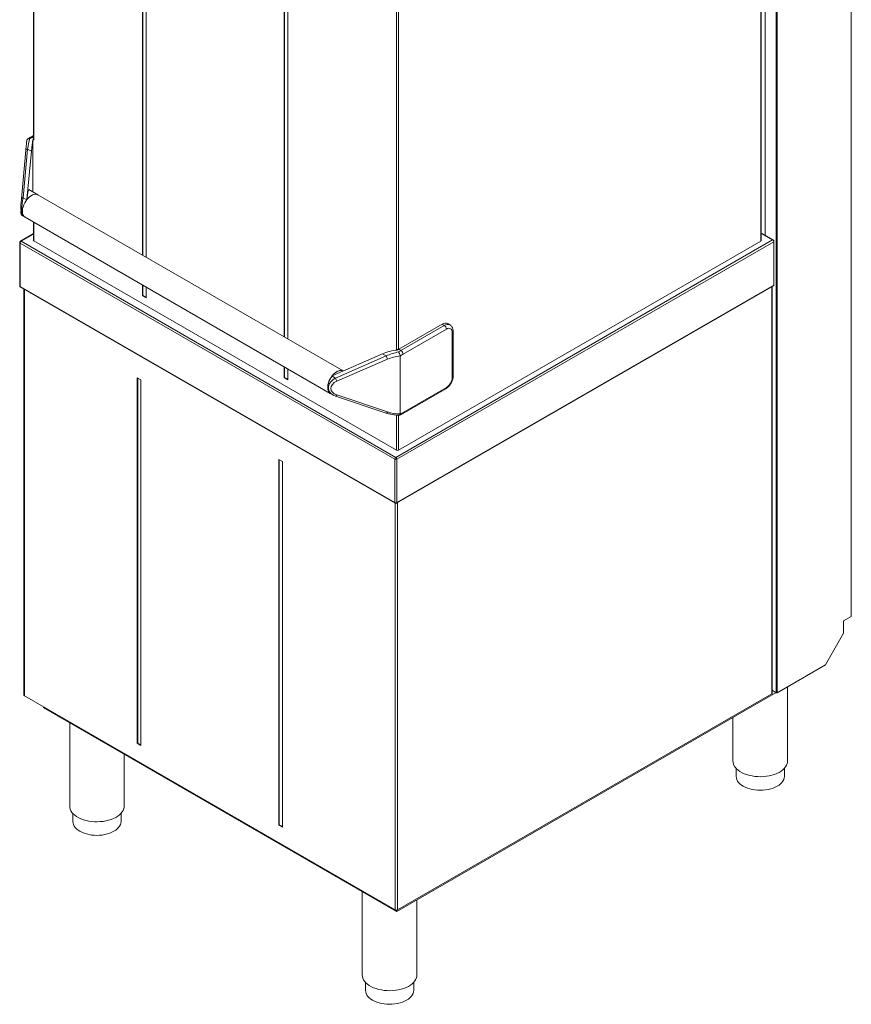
# Model space of a CAD drawing. Header units: millimetres. Extents: x 140 to 2950, y 32 to 2919.
# Tile 2 of 5: x 1982 to 2950, y 32 to 1177. Entities that reach past the tile are written whole.
import ezdxf

# ---------------------------------------------------------------- set-up
doc = ezdxf.new("R2010")
doc.units = ezdxf.units.MM

msp = doc.modelspace()

# ---------------------------------------------------------------- linework, layer by layer
at = {"color": 7, "linetype": 'Continuous', "lineweight": 15}
for p, q in [((2950.181, 1500.464), (2950.181, 482.891)), ((2849.913, 926.388), (2849.913, 1455.035)), ((1998.348, 1450.766), (1998.348, 1037.967)), ((2845.127, 920.035), (2845.127, 1450.051)), ((2125.376, 903.191), (2125.376, 1340.096)), ((2125.907, 902.885), (2125.907, 1339.79)), ((2129.619, 1337.646), (2129.619, 900.742)), ((2290.132, 1244.984), (2290.132, 808.08)), ((2290.663, 1244.678), (2290.663, 807.773)), ((2294.375, 805.63), (2294.375, 1242.535)), ((1998.348, 1042.476), (1994.923, 1040.499)), ((1998.875, 1037.205), (1997.602, 1037.939)), ((1997.602, 1037.939), (1997.602, 976.943)), ((1989.559, 1025.386), (1984.4, 968.65)), ((1996.067, 1024.268), (1990.958, 968.085)), ((2003.428, 973.58), (1993.006, 979.596)), ((1984.399, 968.51), (1984.4, 968.65)), ((2358.755, 768.464), (2003.692, 973.438)), ((1985.894, 949.062), (1988.43, 947.598)), ((1988.684, 947.441), (2343.935, 742.359)), ((1998.348, 941.862), (1998.348, 920.749)), ((1998.348, 928.319), (1983.373, 919.675)), ((2845.127, 927.518), (2846.307, 928.199)), ((2859.011, 921.136), (2846.707, 928.238)), ((1982.473, 918.116), (1982.473, 867.654)), ((1998.875, 920.014), (2420.876, 676.398)), ((2844.893, 919.708), (2423.422, 676.398)), ((2860.118, 868.756), (2860.118, 919.218)), ((1983.373, 866.095), (2419.234, 614.478)), ((1987.423, 863.757), (1987.423, 391.365)), ((2125.376, 855.887), (2125.376, 868.53)), ((2125.907, 856.193), (2125.907, 868.224)), ((2129.619, 866.081), (2129.619, 853.438)), ((2421.034, 614.478), (2859.511, 867.605)), ((2857.997, 393.284), (2857.997, 866.731)), ((2125.907, 856.193), (2125.376, 855.887)), ((2129.619, 853.438), (2125.376, 855.887)), ((2129.619, 854.05), (2125.907, 856.193)), ((2474.121, 822.922), (2423.695, 793.811)), ((2483.096, 822.137), (2480.621, 823.565)), ((2486.814, 762.497), (2486.814, 814.756)), ((2422.149, 792.854), (2420.876, 793.588)), ((2346.209, 763.003), (2404.607, 788.423)), ((2425.297, 785.815), (2425.277, 786.066)), ((2425.297, 785.815), (2425.297, 718.738)), ((2290.132, 773.419), (2290.132, 760.775)), ((2290.663, 773.113), (2290.663, 761.082)), ((2294.375, 758.326), (2294.375, 770.97)), ((2119.26, 760.658), (2123.503, 758.209)), ((2119.26, 335.241), (2119.26, 760.658)), ((2119.79, 335.547), (2119.79, 760.352)), ((2123.503, 758.209), (2123.503, 332.791)), ((2290.663, 761.082), (2290.132, 760.775)), ((2290.132, 760.775), (2294.375, 758.326)), ((2290.663, 761.082), (2294.375, 758.938)), ((2345.896, 762.602), (2346.209, 763.003)), ((2427.92, 718.72), (2478.346, 747.831)), ((2343.939, 742.367), (2346.734, 740.754)), ((2350.134, 739.239), (2409.107, 719.526)), ((2425.277, 718.486), (2425.297, 718.738)), ((2288.258, 663.098), (2284.016, 665.547)), ((2284.016, 665.547), (2284.016, 240.129)), ((2284.546, 665.241), (2284.546, 240.435)), ((2288.258, 237.68), (2288.258, 663.098)), ((2950.181, 482.891), (2941.272, 477.748)), ((2941.272, 463.213), (2941.272, 477.748)), ((2941.272, 463.213), (2920.058, 426.471)), ((2920.058, 426.471), (2864.055, 394.141)), ((2876.006, 314.684), (2876.006, 401.04)), ((1987.95, 390.631), (2419.568, 141.463)), ((2862.643, 394.303), (2421.407, 139.583)), ((2857.762, 392.957), (2422.114, 141.463)), ((2862.924, 394.141), (2857.997, 396.986)), ((2010.153, 376.994), (2010.153, 377.813)), ((2010.153, 376.994), (2421.407, 139.583)), ((2040.629, 359.401), (2040.629, 262.271)), ((2812.506, 365.36), (2812.506, 314.684)), ((2119.79, 335.547), (2119.26, 335.241)), ((2123.503, 332.791), (2119.26, 335.241)), ((2123.503, 333.404), (2119.79, 335.547)), ((2104.129, 262.271), (2104.129, 322.743)), ((2816.256, 306.043), (2816.256, 296.721)), ((2872.256, 296.721), (2872.256, 306.043)), ((2044.379, 253.63), (2044.379, 244.307)), ((2100.379, 244.307), (2100.379, 253.63)), ((2284.546, 240.435), (2284.016, 240.129)), ((2284.016, 240.129), (2288.258, 237.68)), ((2284.546, 240.435), (2288.258, 238.292)), ((2381.171, 162.81), (2381.171, 65.68)), ((2444.671, 65.68), (2444.671, 153.013)), ((2421.407, 139.583), (2421.407, 141.211)), ((2384.921, 57.039), (2384.921, 47.716)), ((2440.921, 47.716), (2440.921, 57.039))]:
    msp.add_line(p, q, dxfattribs=at)
at = {"color": 250, "linetype": 'Continuous', "lineweight": 0}
for p, q in [((1998.875, 1450.031), (1998.875, 1037.205)), ((2844.893, 919.708), (2844.893, 1449.725)), ((2862.924, 394.141), (2862.924, 1451.398)), ((2864.055, 1450.745), (2864.055, 394.141)), ((2420.876, 793.588), (2420.876, 1206.415)), ((2423.422, 1206.415), (2423.422, 793.651)), ((1998.348, 1041.292), (1996.673, 1040.325)), ((1996.673, 1040.325), (1998.348, 1039.359)), ((1991.752, 1026.759), (1986.592, 970.024)), ((1996.067, 1024.268), (1991.752, 1026.759)), ((1990.641, 967.686), (1986.592, 970.024)), ((1998.875, 941.558), (1998.875, 920.014)), ((2858.611, 921.096), (2846.307, 928.199)), ((2418.861, 665.764), (1983, 917.381)), ((1983, 917.381), (1983, 866.919)), ((1998.348, 927.711), (1984.273, 919.586)), ((1984.273, 919.586), (2420.134, 667.969)), ((2420.134, 667.969), (2858.611, 921.096)), ((2859.884, 918.892), (2421.407, 665.764)), ((2859.884, 868.429), (2859.884, 918.892)), ((1983, 866.919), (2418.861, 615.302)), ((1987.95, 863.453), (1987.95, 390.631)), ((2421.407, 615.302), (2859.884, 868.429)), ((2857.762, 392.957), (2857.762, 866.596)), ((2426.17, 792.382), (2476.596, 821.493)), ((2479.071, 817.206), (2428.645, 788.096)), ((2476.596, 821.493), (2474.121, 822.922)), ((2485.789, 761.069), (2485.789, 813.327)), ((2423.695, 793.811), (2426.17, 792.382)), ((2349.95, 760.262), (2408.923, 785.931)), ((2410.521, 782.228), (2351.548, 756.559)), ((2408.923, 785.931), (2404.607, 788.423)), ((2345.896, 762.602), (2349.95, 760.262)), ((2428.645, 720.323), (2479.071, 749.433)), ((2351.548, 740.546), (2410.521, 720.833)), ((2420.876, 676.398), (2420.876, 717.204)), ((2423.422, 717.056), (2423.422, 676.398)), ((2418.861, 615.302), (2418.861, 665.764)), ((2421.407, 665.764), (2421.407, 615.302)), ((2419.568, 141.463), (2419.568, 614.328)), ((2422.114, 615.101), (2422.114, 141.463))]:
    msp.add_line(p, q, dxfattribs=at)
at = {"color": 250, "linetype": 'Continuous', "lineweight": 0, "flags": 128}
for points in [[(1989.559, 1025.386), (1989.579, 1025.508), (1989.682, 1025.761), (1989.864, 1025.997), (1990.121, 1026.211), (1990.446, 1026.399), (1990.833, 1026.555), (1991.271, 1026.676), (1991.752, 1026.759)], [(1984.4, 968.65), (1984.42, 968.772), (1984.523, 969.025), (1984.704, 969.261), (1984.961, 969.475), (1985.287, 969.663), (1985.673, 969.819), (1986.112, 969.94), (1986.592, 970.024)], [(2485.789, 813.327), (2485.66, 814.766), (2485.277, 816), (2484.657, 816.983), (2483.821, 817.676), (2482.803, 818.054), (2481.642, 818.1), (2480.382, 817.814), (2479.071, 817.206)], [(2351.548, 740.546), (2351.318, 740.162), (2351.086, 739.835), (2350.858, 739.572), (2350.639, 739.38), (2350.434, 739.262), (2350.248, 739.221), (2350.134, 739.239)], [(2410.521, 720.833), (2410.291, 720.449), (2410.059, 720.122), (2409.831, 719.859), (2409.612, 719.667), (2409.407, 719.549), (2409.221, 719.508), (2409.107, 719.526)]]:
    msp.add_lwpolyline(points, dxfattribs=at)
at = {"color": 7, "linetype": 'Continuous', "lineweight": 15, "flags": 128}
for points in [[(1990.958, 968.085), (1992.442, 969.744), (1994.015, 971.181), (1995.64, 972.362), (1997.277, 973.259), (1998.889, 973.851), (2000.437, 974.123), (2001.883, 974.069), (2003.193, 973.69), (2003.692, 973.438)], [(1988.684, 947.441), (1988.285, 947.698), (1987.244, 948.68), (1986.438, 949.971), (1985.888, 951.538), (1985.61, 953.339), (1985.61, 955.327), (1985.888, 957.45), (1986.438, 959.651), (1987.244, 961.873), (1988.285, 964.057), (1989.534, 966.146), (1990.958, 968.085)], [(2358.739, 768.457), (2357.722, 768.853), (2356.24, 769.051), (2354.629, 768.881), (2352.933, 768.346), (2351.196, 767.463), (2349.465, 766.253), (2347.788, 764.75), (2346.209, 762.995)], [(2346.209, 763.003), (2347.692, 764.662), (2349.265, 766.099), (2350.89, 767.28), (2352.528, 768.177), (2354.14, 768.769), (2355.687, 769.041), (2357.133, 768.987), (2358.444, 768.608), (2358.75, 768.462)], [(2344.198, 742.218), (2343.535, 742.616), (2342.494, 743.598), (2341.688, 744.889), (2341.139, 746.456), (2340.86, 748.257), (2340.86, 750.245), (2341.139, 752.368), (2341.688, 754.569), (2342.494, 756.791), (2343.535, 758.975), (2344.784, 761.064), (2346.209, 763.003)], [(2343.939, 742.367), (2343.373, 742.747), (2342.395, 743.738), (2341.639, 745.014), (2341.125, 746.545), (2340.864, 748.293), (2340.864, 750.215), (2341.125, 752.263), (2341.639, 754.388), (2342.395, 756.537), (2343.373, 758.656), (2344.55, 760.695), (2345.896, 762.602)], [(2876.006, 314.684), (2875.936, 313.465), (2875.532, 311.528), (2874.774, 309.627), (2873.67, 307.783), (2872.233, 306.017), (2870.478, 304.35), (2868.427, 302.799), (2866.102, 301.384), (2863.529, 300.118), (2860.738, 299.018), (2857.76, 298.096), (2854.629, 297.361), (2851.38, 296.823), (2848.051, 296.487), (2844.679, 296.357), (2841.302, 296.435), (2837.959, 296.72), (2834.687, 297.208), (2831.523, 297.894), (2828.504, 298.771), (2825.663, 299.827), (2823.033, 301.053), (2820.643, 302.432), (2818.521, 303.951), (2816.69, 305.591), (2815.172, 307.334), (2813.983, 309.16), (2813.137, 311.049), (2812.644, 312.979), (2812.506, 314.684)], [(2872.256, 296.721), (2872.08, 294.911), (2871.554, 293.124), (2870.685, 291.382), (2869.484, 289.707), (2867.965, 288.121), (2866.148, 286.642), (2864.055, 285.291), (2861.714, 284.083), (2859.153, 283.034), (2856.405, 282.157), (2853.504, 281.464), (2850.487, 280.962), (2847.391, 280.658), (2844.256, 280.556), (2841.121, 280.658), (2838.026, 280.962), (2835.009, 281.464), (2832.108, 282.157), (2829.36, 283.034), (2826.799, 284.083), (2824.457, 285.291), (2822.365, 286.642), (2820.548, 288.121), (2819.029, 289.707), (2817.828, 291.382), (2816.959, 293.124), (2816.433, 294.911), (2816.256, 296.721)], [(2104.129, 262.271), (2104.058, 261.052), (2103.654, 259.115), (2102.896, 257.214), (2101.792, 255.37), (2100.355, 253.604), (2098.6, 251.936), (2096.549, 250.386), (2094.224, 248.97), (2091.651, 247.705), (2088.86, 246.605), (2085.882, 245.682), (2082.751, 244.948), (2079.503, 244.409), (2076.174, 244.074), (2072.801, 243.944), (2069.424, 244.022), (2066.081, 244.306), (2062.809, 244.795), (2059.645, 245.481), (2056.626, 246.357), (2053.785, 247.414), (2051.155, 248.639), (2048.765, 250.019), (2046.643, 251.537), (2044.812, 253.177), (2043.294, 254.92), (2042.105, 256.747), (2041.26, 258.635), (2040.766, 260.566), (2040.629, 262.271)], [(2100.379, 244.307), (2100.203, 242.497), (2099.677, 240.71), (2098.807, 238.969), (2097.606, 237.294), (2096.087, 235.707), (2094.27, 234.229), (2092.178, 232.877), (2089.836, 231.67), (2087.276, 230.621), (2084.527, 229.744), (2081.627, 229.05), (2078.609, 228.548), (2075.514, 228.245), (2072.379, 228.143), (2069.244, 228.245), (2066.148, 228.548), (2063.131, 229.05), (2060.23, 229.744), (2057.482, 230.621), (2054.921, 231.67), (2052.58, 232.877), (2050.487, 234.229), (2048.67, 235.707), (2047.152, 237.294), (2045.95, 238.969), (2045.081, 240.71), (2044.555, 242.497), (2044.379, 244.307)], [(2444.671, 65.68), (2444.601, 64.461), (2444.197, 62.524), (2443.439, 60.623), (2442.335, 58.779), (2440.897, 57.013), (2439.143, 55.345), (2437.092, 53.795), (2434.766, 52.379), (2432.194, 51.114), (2429.402, 50.014), (2426.425, 49.091), (2423.294, 48.357), (2420.045, 47.818), (2416.716, 47.482), (2413.344, 47.353), (2409.967, 47.431), (2406.624, 47.715), (2403.352, 48.203), (2400.188, 48.89), (2397.169, 49.766), (2394.328, 50.823), (2391.697, 52.048), (2389.308, 53.428), (2387.185, 54.946), (2385.355, 56.586), (2383.837, 58.329), (2382.648, 60.155), (2381.802, 62.044), (2381.309, 63.975), (2381.171, 65.68)], [(2440.921, 47.716), (2440.745, 45.906), (2440.219, 44.119), (2439.35, 42.377), (2438.148, 40.703), (2436.63, 39.116), (2434.813, 37.638), (2432.72, 36.286), (2430.379, 35.078), (2427.818, 34.03), (2425.07, 33.153), (2422.169, 32.459), (2419.152, 31.957), (2416.056, 31.654), (2412.921, 31.552), (2409.786, 31.654), (2406.691, 31.957), (2403.674, 32.459), (2400.773, 33.153), (2398.024, 34.03), (2395.464, 35.078), (2393.122, 36.286), (2391.03, 37.638), (2389.213, 39.116), (2387.694, 40.703), (2386.493, 42.377), (2385.623, 44.119), (2385.097, 45.906), (2384.921, 47.716)]]:
    msp.add_lwpolyline(points, dxfattribs=at)
at = {"color": 250, "linetype": 'Continuous', "lineweight": 0}
for centre, radius, start, end in [((2012.249, 1013.447), 31.066, 120.093078, 126.196719), ((1995.657, 1038.99), 1.678, 52.749789, 115.955964), ((1983.374, 918.206), 0.905, 185.694469, 245.626387), ((1985.764, 917.255), 2.766, 122.606861, 177.393139), ((1983.746, 918.85), 0.905, 54.387129, 114.306884), ((2858.848, 920.739), 0.429, 67.667398, 123.611715), ((2857.12, 918.766), 2.766, 2.607112, 57.392888), ((2859.753, 919.232), 0.365, 290.916953, 357.792055), ((1983.374, 867.744), 0.905, 185.694469, 245.626387), ((1983.882, 866.822), 0.887, 173.70053, 234.987526), ((2859.001, 868.332), 0.887, 305.015282, 6.296662), ((2859.717, 868.796), 0.402, 294.377312, 354.300537), ((2480.38, 816.391), 6.352, 64.395498, 126.565026), ((2473.698, 816.962), 5.379, 2.605456, 57.394262), ((2485.062, 814.931), 1.76, 294.376319, 354.291711), ((2441.746, 765.504), 31.066, 120.093078, 126.196719), ((2423.271, 787.851), 5.379, 2.605456, 57.394262), ((2425.538, 790.906), 17.344, 196.667171, 210.021152), ((2442.899, 763.575), 28.363, 120.170863, 128.359546), ((2366.562, 765.234), 17.34, 196.665215, 210.022147), ((2471.204, 761.732), 14.6, 302.605574, 357.394219), ((2485.062, 762.672), 1.76, 294.376016, 354.305227), ((2477.444, 749.204), 1.643, 303.289888, 8.02133), ((2417.725, 739.065), 21.692, 290.431879, 300.225557), ((2426.93, 720.134), 1.725, 304.891047, 6.288897), ((2421.625, 665.638), 2.766, 122.606861, 177.393139), ((2420.134, 668.221), 2.767, 242.61009, 297.38991), ((2418.643, 665.638), 2.766, 2.607112, 57.392888), ((2419.743, 615.205), 0.887, 173.70053, 234.987526), ((2420.134, 617.759), 2.767, 242.61009, 297.38991), ((2420.525, 615.205), 0.887, 305.015282, 6.296662)]:
    msp.add_arc(centre, radius, start, end, dxfattribs=at)
at = {"color": 7, "linetype": 'Continuous', "lineweight": 15}
for centre, radius, start, end in [((2846.541, 927.872), 0.402, 65.682175, 125.619051), ((1984.273, 918.116), 1.8, 119.997312, 180), ((1999.248, 920.839), 0.905, 185.687381, 245.632203), ((2844.727, 920.075), 0.402, 294.363697, 354.314866), ((1984.273, 867.654), 1.8, 180, 240.002688), ((2477.909, 817.808), 6.364, 64.781526, 126.528536), ((2438.562, 768.075), 29.722, 120.013443, 120.622876), ((2422.149, 678.854), 2.766, 242.608442, 297.392105), ((2420.134, 616.037), 1.8, 240.002688, 299.997312), ((1988.324, 391.455), 0.905, 185.687381, 245.632203), ((2857.596, 393.324), 0.402, 294.376753, 354.308), ((2863.49, 395.233), 1.23, 242.608201, 297.391183), ((2420.841, 143.919), 2.767, 242.609127, 297.390873)]:
    msp.add_arc(centre, radius, start, end, dxfattribs=at)
at = {"color": 250, "linetype": 'Continuous', "lineweight": 0}
for centre, major_axis, ratio, start_param, end_param in [((1994.62, 1017.014), (3.663, 32.473), 0.12592592, 0.86139193, 1.28023517), ((1988.569, 964.838), (2.483, 15.845), 0.18014381, 1.26572857, 3.0722256), ((2428.223, 766.701), (36.756, 5.574), 0.65467955, 1.60277851, 2.02162176), ((2428.528, 764.688), (34.415, 2.862), 0.62526995, 1.61333051, 2.06862939), ((2359.057, 750.96), (17.2, 4.139), 0.68213519, 1.95786137, 3.76424767), ((2359.362, 748.947), (14.935, 1.242), 0.62526995, 2.06862939, 4.11066462), ((2428.528, 740.192), (34.415, 2.862), 0.62526995, 4.11066462, 4.5659635)]:
    msp.add_ellipse(centre, major_axis=major_axis, ratio=ratio, start_param=start_param, end_param=end_param, dxfattribs=at)
at = {"color": 7, "linetype": 'Continuous', "lineweight": 15}
for centre, major_axis, ratio, start_param, end_param in [((1997.851, 1015.149), (2.323, 33.276), 0.07514462, 0.82160812, 1.29845592), ((1991.8, 962.973), (1.162, 16.638), 0.07514462, 6.24654562, 7.54746803), ((1985.082, 965.014), (0.891, 12.756), 0.07514462, 1.29845592, 2.42765328), ((2424.992, 768.566), (38.961, 3.24), 0.62526995, 1.59178159, 2.06862939)]:
    msp.add_ellipse(centre, major_axis=major_axis, ratio=ratio, start_param=start_param, end_param=end_param, dxfattribs=at)
for points, knots in [([(1990.877, 1037.217), (1990.818, 1036.785), (1990.648, 1035.531), (1990.373, 1033.294), (1990.056, 1030.468), (1989.785, 1027.82), (1989.624, 1026.082), (1989.559, 1025.386)], [0, 0, 0, 0, 0.127999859, 0.371942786, 0.611152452, 0.844314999, 1, 1, 1, 1]), ([(1990.905, 1037.117), (1990.928, 1037.293), (1990.988, 1037.737), (1991.478, 1038.25), (1992.271, 1038.606), (1993.135, 1038.653), (1993.701, 1038.563), (1993.899, 1038.518), (1993.903, 1038.517)], [0, 0, 0, 0, 0.15209732, 0.38178639, 0.61919861, 0.8688507, 0.99681784, 1, 1, 1, 1]), ([(1994.923, 1040.499), (1994.516, 1040.255), (1993.388, 1039.58), (1992.24, 1038.775), (1991.507, 1038.206), (1991.474, 1038.18)], [0, 0, 0, 0, 0.34987401, 0.97048836, 1, 1, 1, 1]), ([(1998.875, 1037.205), (1998.749, 1037.296), (1998.496, 1037.48), (1998.34, 1037.763), (1998.364, 1037.926), (1998.37, 1037.966)], [0, 0, 0, 0, 0.42884933, 0.85770006, 1, 1, 1, 1]), ([(1983.772, 955.008), (1983.784, 954.596), (1983.808, 953.734), (1983.895, 952.645), (1984.011, 951.827), (1984.23, 951.064), (1984.519, 950.416), (1984.987, 949.774), (1985.452, 949.3), (1985.793, 949.14), (1985.855, 949.111)], [0, 0, 0, 0, 0.174592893, 0.365697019, 0.589077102, 0.700682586, 0.79024333, 0.881952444, 0.978544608, 1, 1, 1, 1]), ([(2860.118, 919.218), (2860.108, 919.357), (2860.084, 919.708), (2859.857, 920.276), (2859.477, 920.811), (2859.154, 921.036), (2859.011, 921.136)], [0, 0, 0, 0, 0.18655151, 0.47285838, 0.76712387, 1, 1, 1, 1]), ([(2859.509, 867.607), (2859.513, 867.608), (2859.663, 867.66), (2859.876, 867.911), (2860.085, 868.306), (2860.107, 868.604), (2860.118, 868.756)], [0, 0, 0, 0, 0.0083371, 0.35176918, 0.66912537, 1, 1, 1, 1]), ([(2486.814, 814.756), (2486.805, 815.1), (2486.781, 816.068), (2486.522, 817.511), (2485.979, 819.012), (2485.23, 820.265), (2484.297, 821.337), (2483.521, 821.846), (2483.135, 822.099)], [0, 0, 0, 0, 0.11429081, 0.32203577, 0.50080321, 0.67168502, 0.83706874, 1, 1, 1, 1]), ([(2423.422, 793.651), (2423.265, 793.574), (2422.951, 793.419), (2422.35, 793.305), (2421.74, 793.306), (2421.229, 793.412), (2420.976, 793.538), (2420.876, 793.588)], [0, 0, 0, 0, 0.21452108, 0.42904438, 0.64384638, 0.85873045, 1, 1, 1, 1]), ([(2425.277, 786.066), (2425.209, 786.392), (2425.073, 787.045), (2424.689, 788.162), (2424.214, 789.25), (2423.767, 790.054), (2423.494, 790.449), (2423.402, 790.571), (2423.4, 790.574)], [0, 0, 0, 0, 0.21337261, 0.42646276, 0.64671795, 0.87832845, 0.99704781, 1, 1, 1, 1]), ([(2478.346, 747.831), (2478.639, 748.01), (2479.455, 748.508), (2480.727, 749.525), (2482.114, 750.917), (2483.366, 752.491), (2484.462, 754.204), (2485.377, 756.019), (2486.093, 757.902), (2486.585, 759.816), (2486.792, 761.354), (2486.809, 762.236), (2486.814, 762.497)], [0, 0, 0, 0, 0.06253326, 0.17390841, 0.2849879, 0.39562995, 0.50592474, 0.61628373, 0.72714944, 0.83902185, 0.95245315, 1, 1, 1, 1]), ([(2346.764, 740.773), (2347.151, 740.547), (2348.207, 739.928), (2349.386, 739.506), (2350.134, 739.239)], [0, 0, 0, 0, 0.36575173, 1, 1, 1, 1]), ([(2409.107, 719.526), (2409.706, 719.334), (2411.431, 718.783), (2414.395, 718.062), (2418.03, 717.446), (2421.329, 717.101), (2423.419, 717.048), (2424.238, 717.027)], [0, 0, 0, 0, 0.1250521, 0.35961583, 0.59881193, 0.84267989, 1, 1, 1, 1]), ([(2424.475, 717.1), (2424.545, 717.117), (2424.768, 717.17), (2425.071, 717.625), (2425.208, 718.199), (2425.277, 718.486)], [0, 0, 0, 0, 0.18555186, 0.59252543, 1, 1, 1, 1]), ([(2424.488, 717.066), (2424.745, 717.167), (2425.737, 717.554), (2426.882, 718.13), (2427.763, 718.632), (2427.92, 718.72)], [0, 0, 0, 0, 0.22353965, 0.86244971, 1, 1, 1, 1])]:
    msp.add_open_spline(points, degree=3, knots=knots, dxfattribs=at)

doc.saveas('drawing.dxf')
